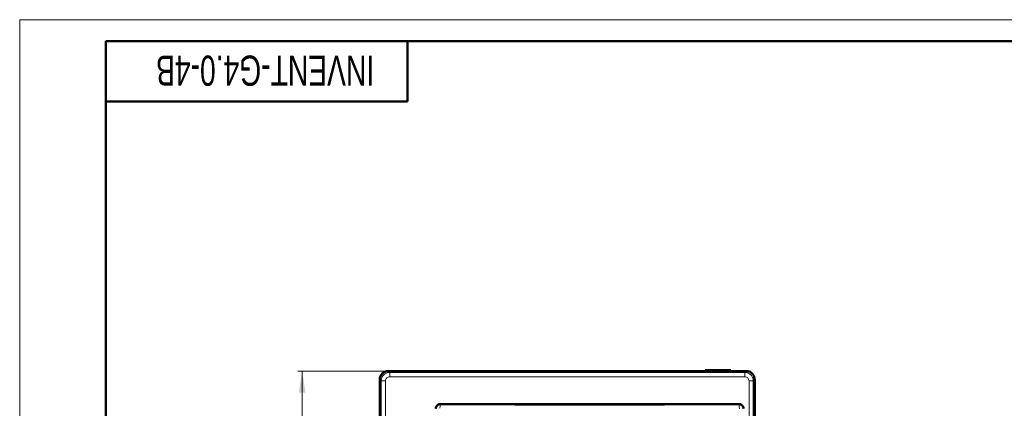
# Model space of a CAD drawing. Header units: millimetres. Extents: x 0 to 594, y 0 to 420.
# Tile 8 of 15: x 0 to 228, y 330 to 420. Entities that reach past the tile are written whole.
import ezdxf

# ---------------------------------------------------------------- set-up
doc = ezdxf.new("R2010")
doc.units = ezdxf.units.MM
doc.linetypes.add('SLD-Сплошная', pattern=[0])
doc.styles.add('SLDTEXTSTYLE0', font='TXT', dxfattribs={"width": 0.7, "bigfont": 'bigfont'})
doc.styles.add('SLDTEXTSTYLE1', font='TXT', dxfattribs={"width": 0.7})
doc.dimstyles.new('SLDDIMSTYLE0', dxfattribs={"dimtxt": 5, "dimasz": 5, "dimexe": 0, "dimexo": 0.0625, "dimgap": 1.25, "dimtad": 2, "dimdec": 1, "dimrnd": 1e-09, "dimzin": 12, "dimdsep": 46, "dimtxsty": 'SLDTEXTSTYLE1', "dimsah": 1, "dimcen": 0.09, "dimadec": 0, "dimazin": 3, "dimtfac": 1, "dimtdec": 3, "dimtofl": 0, "dimtmove": 0, "dimatfit": 3, "dimfxl": 1, "dimfrac": 2, "dimtolj": 1, "dimtzin": 12, "dimarcsym": 0})

# ---------------------------------------------------------------- blocks, each defined once
blk = doc.blocks.new('_D_1')
at = {"color": 7, "linetype": 'SLD-Сплошная', "lineweight": 0}
for p, q in [((85.56, 338.42), (64.56, 338.42)), ((65.56, 338.42), (65.56, 153.42)), ((97.91, 153.42), (64.56, 153.42))]:
    blk.add_line(p, q, dxfattribs=at)
at = {"color": 7, "linetype": 'SLD-Сплошная', "lineweight": 18}
for points in [[(65.56, 338.42), (64.79, 333.42), (66.33, 333.42)], [(65.56, 153.42), (66.33, 158.42), (64.79, 158.42)]]:
    blk.add_solid(points, dxfattribs=at)
at = {"color": 7, "linetype": 'SLD-Сплошная', "lineweight": 18, "insert": (59.12, 244.32), "char_height": 5, "attachment_point": 1, "rotation": 90, "style": 'SLDTEXTSTYLE0'}
blk.add_mtext('В', dxfattribs=at)

msp = doc.modelspace()

# ---------------------------------------------------------------- linework, layer by layer
at = {"color": 7, "linetype": 'SLD-Сплошная', "lineweight": 18}
for q in [(594, 420), (0, 0)]:
    msp.add_line((0, 420), q, dxfattribs=at)
at = {"color": 7, "linetype": 'SLD-Сплошная', "lineweight": 50}
for p, q in [((589, 415), (20, 415)), ((20, 415), (20, 5)), ((90, 401), (90, 415)), ((20, 401), (90, 401)), ((85.57, 338.42), (168.57, 338.42)), ((159.07, 338.42), (159.07, 338.62)), ((164.67, 338.62), (159.07, 338.62)), ((165.07, 338.62), (164.67, 338.62)), ((164.67, 338.42), (164.67, 338.62)), ((165.07, 338.42), (165.07, 338.62)), ((168.62, 338.42), (168.57, 338.42)), ((83.57, 336.42), (83.57, 247.82)), ((170.57, 336.42), (170.57, 247.82)), ((97.57, 330.72), (166.97, 330.72))]:
    msp.add_line(p, q, dxfattribs=at)
at = {"color": 8, "linetype": 'SLD-Сплошная', "lineweight": 18}
for p, q in [((85.88, 338.11), (85.57, 338.42)), ((168.57, 338.42), (168.25, 338.11)), ((83.88, 336.11), (83.57, 336.42)), ((83.88, 247.82), (83.88, 336.11)), ((84.88, 336.11), (83.88, 336.11)), ((84.88, 247.82), (84.88, 336.11)), ((85.88, 338.11), (85.88, 337.11)), ((168.25, 338.11), (85.88, 338.11)), ((85.88, 337.11), (168.25, 337.11)), ((168.25, 338.11), (168.25, 337.11)), ((169.25, 336.11), (169.25, 247.82)), ((169.25, 336.11), (170.25, 336.11)), ((170.25, 336.11), (170.57, 336.42)), ((170.25, 247.82), (170.25, 336.11)), ((97.68, 330.61), (97.57, 330.72)), ((166.97, 330.72), (166.85, 330.61)), ((167.01, 329.61), (167.01, 329.77))]:
    msp.add_line(p, q, dxfattribs=at)
at = {"color": 7, "linetype": 'SLD-Сплошная', "lineweight": 50}
for centre, start, end in [((85.57, 336.42), 90, 180), ((168.57, 336.42), 0, 22.5711)]:
    msp.add_arc(centre, 2, start, end, dxfattribs=at)
at = {"color": 8, "linetype": 'SLD-Сплошная', "lineweight": 18}
for centre, start, end in [((97.68, 329.61), 134.994, 179.9218), ((97.68, 329.61), 90.0782, 135.006), ((166.85, 329.61), 44.994, 89.9218), ((166.85, 329.61), 0.0782, 45.006)]:
    msp.add_arc(centre, 1, start, end, dxfattribs=at)
at = {"color": 7, "linetype": 'SLD-Сплошная', "lineweight": 50}
for points, knots in [([(85.57, 338.42), (85.43, 338.41), (85.16, 338.4), (84.66, 338.24), (84.12, 337.87), (83.75, 337.33), (83.59, 336.83), (83.57, 336.56), (83.57, 336.42)], [0, 0, 0, 0, 0.130431, 0.257421, 0.5, 0.742571, 0.869563, 1, 1, 1, 1]), ([(168.57, 338.42), (168.82, 338.4), (169.21, 338.35), (169.67, 338.11), (169.99, 337.85), (170.25, 337.53), (170.5, 337.06), (170.54, 336.68), (170.57, 336.42)], [0, 0, 0, 0, 0.2395, 0.36967, 0.5, 0.630157, 0.7605, 1, 1, 1, 1]), ([(97.57, 330.72), (97.43, 330.71), (97.17, 330.68), (96.84, 330.45), (96.61, 330.12), (96.58, 329.85), (96.57, 329.72)], [0, 0, 0, 0, 0.250039, 0.5, 0.749961, 1, 1, 1, 1]), ([(167.97, 329.72), (167.95, 329.85), (167.92, 330.12), (167.69, 330.45), (167.36, 330.68), (167.1, 330.71), (166.97, 330.72)], [0, 0, 0, 0, 0.250039, 0.5, 0.749961, 1, 1, 1, 1])]:
    msp.add_open_spline(points, degree=3, knots=knots, dxfattribs=at)
at = {"color": 8, "linetype": 'SLD-Сплошная', "lineweight": 18}
for points, knots in [([(83.88, 336.11), (83.91, 336.37), (83.97, 336.89), (84.44, 337.55), (85.1, 338.02), (85.62, 338.08), (85.88, 338.11)], [0, 0, 0, 0, 0.250012, 0.500003, 0.749993, 1, 1, 1, 1]), ([(84.88, 336.11), (84.9, 336.24), (84.93, 336.5), (85.16, 336.83), (85.49, 337.06), (85.75, 337.09), (85.88, 337.11)], [0, 0, 0, 0, 0.250021, 0.5, 0.749979, 1, 1, 1, 1]), ([(168.25, 338.11), (168.51, 338.08), (169.04, 338.02), (169.7, 337.55), (170.16, 336.89), (170.22, 336.37), (170.25, 336.11)], [0, 0, 0, 0, 0.25001, 0.5, 0.74999, 1, 1, 1, 1]), ([(168.25, 337.11), (168.38, 337.09), (168.64, 337.06), (168.97, 336.83), (169.2, 336.5), (169.23, 336.24), (169.25, 336.11)], [0, 0, 0, 0, 0.2500215, 0.5000001, 0.7499787, 1, 1, 1, 1]), ([(97.68, 330.61), (97.66, 330.6), (97.63, 330.57), (97.58, 330.38), (97.54, 330.1), (97.53, 329.88), (97.52, 329.77)], [0, 0, 0, 0, 0.237159, 0.492701, 0.752229, 1, 1, 1, 1]), ([(166.85, 330.61), (162.27, 330.59), (153.1, 330.54), (139.22, 330.51), (125.32, 330.51), (111.44, 330.54), (102.26, 330.59), (97.68, 330.61)], [0, 0, 0, 0, 0.199986, 0.39999, 0.600003, 0.800011, 1, 1, 1, 1]), ([(167.01, 329.77), (167.01, 329.88), (166.99, 330.1), (166.96, 330.38), (166.91, 330.57), (166.87, 330.6), (166.85, 330.61)], [0, 0, 0, 0, 0.247771, 0.507299, 0.762841, 1, 1, 1, 1])]:
    msp.add_open_spline(points, degree=3, knots=knots, dxfattribs=at)

# ---------------------------------------------------------------- texts
at = {"color": 7, "linetype": 'Continuous', "lineweight": 0, "insert": (56.95, 404.67), "char_height": 7, "attachment_point": 2, "rotation": 180, "style": 'SLDTEXTSTYLE1'}
msp.add_mtext('INVENT-G4.0-4B', dxfattribs=at)

# ---------------------------------------------------------------- dimensions: what is measured, and where the dimension line sits
at = {"color": 7, "linetype": 'SLD-Сплошная', "lineweight": 18}
dim = msp.add_linear_dim(base=(65.56, 153.42), p1=(85.57, 338.42), p2=(97.92, 153.42), angle=90, text='В', dimstyle='SLDDIMSTYLE0', dxfattribs=at)
dim.commit()
dim.dimension.update_dxf_attribs({"geometry": '_D_1', "text_midpoint": (65.56, 245.92), "dimtype": 160})

doc.saveas('drawing.dxf')
